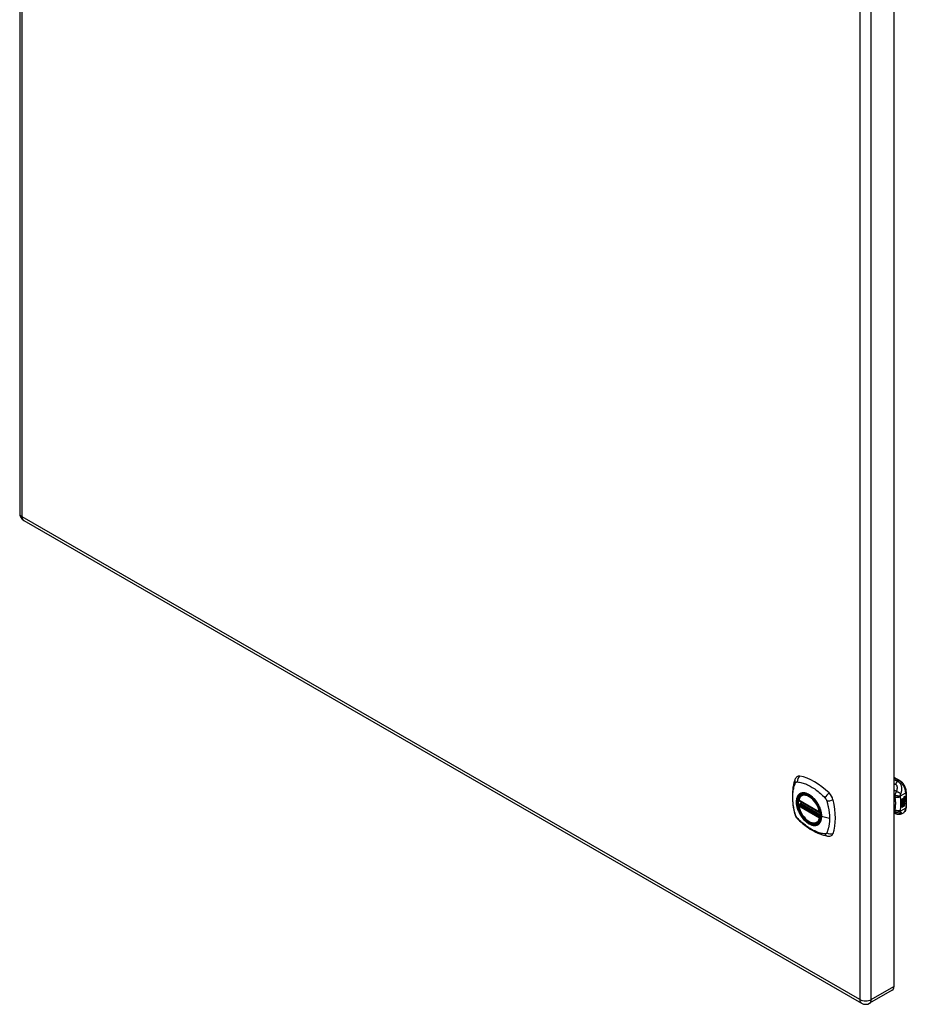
# Model space of a CAD drawing. Header units: inches. Extents: x 116.5 to 134.2, y 33.9 to 73.1.
# Tile 1 of 2: x 116.5 to 134.2, y 33.9 to 53.5. Entities that reach past the tile are written whole.
import ezdxf

# ---------------------------------------------------------------- set-up
doc = ezdxf.new("R2010")
doc.units = ezdxf.units.IN
doc.header["$MEASUREMENT"] = 0
doc.layers.add('Visible Edges(ANSI)', color=7, linetype='Continuous', lineweight=25)
doc.layers.add('Visible Tangent Edges(ANSI)', color=7, linetype='Continuous', lineweight=25)

msp = doc.modelspace()

# ---------------------------------------------------------------- linework, layer by layer
at = {"layer": 'Visible Edges(ANSI)'}
for p, q in [((116.549, 72.667), (116.549, 43.659)), ((133.96, 63.253), (133.96, 34.246)), ((116.629, 43.52), (133.314, 33.912)), ((133.96, 38.409), (134.075, 38.343)), ((132.123, 38.052), (132.133, 38.058)), ((134.163, 38.017), (134.179, 38.023)), ((134.181, 38.022), (134.164, 38.016)), ((134.165, 38.024), (134.181, 38.03)), ((134.179, 38.023), (134.179, 38.029)), ((134.181, 38.022), (134.179, 38.023)), ((134.181, 38.03), (134.181, 38.022)), ((134.206, 38.116), (134.206, 37.81)), ((132.066, 37.947), (132.48, 37.709)), ((132.066, 37.852), (132.08, 37.86)), ((132.086, 37.871), (132.085, 37.874)), ((132.091, 37.886), (132.132, 37.909)), ((134.116, 37.971), (134.153, 37.992)), ((134.116, 37.956), (134.152, 37.977)), ((134.154, 37.977), (134.116, 37.955)), ((134.116, 37.952), (134.154, 37.974)), ((134.116, 37.955), (134.116, 37.971)), ((134.116, 37.938), (134.157, 37.962)), ((134.158, 37.961), (134.116, 37.936)), ((134.116, 37.934), (134.162, 37.961)), ((134.116, 37.936), (134.116, 37.952)), ((134.116, 37.919), (134.152, 37.94)), ((134.154, 37.94), (134.116, 37.918)), ((134.116, 37.897), (134.116, 37.934)), ((134.116, 37.918), (134.139, 37.911)), ((134.116, 37.918), (134.116, 37.918)), ((134.116, 37.898), (134.126, 37.898)), ((134.116, 37.864), (134.14, 37.897)), ((134.128, 37.897), (134.116, 37.897)), ((134.116, 37.88), (134.128, 37.897)), ((134.141, 37.896), (134.116, 37.861)), ((134.116, 37.807), (134.116, 37.88)), ((134.116, 37.861), (134.131, 37.87)), ((134.116, 37.861), (134.116, 37.862)), ((134.128, 37.897), (134.126, 37.898)), ((134.129, 37.817), (134.129, 37.869)), ((134.131, 37.87), (134.131, 37.816)), ((134.133, 37.871), (134.148, 37.88)), ((134.133, 37.817), (134.133, 37.871)), ((134.133, 37.819), (134.146, 37.827)), ((134.148, 37.826), (134.133, 37.817)), ((134.139, 37.911), (134.153, 37.931)), ((134.141, 37.896), (134.14, 37.897)), ((134.14, 37.897), (134.153, 37.894)), ((134.154, 37.893), (134.141, 37.896)), ((134.146, 37.827), (134.146, 37.879)), ((134.148, 37.826), (134.146, 37.827)), ((134.148, 37.88), (134.148, 37.826)), ((134.15, 37.91), (134.156, 37.917)), ((134.152, 37.91), (134.15, 37.91)), ((134.15, 37.889), (134.154, 37.893)), ((134.163, 37.889), (134.15, 37.889)), ((134.15, 37.881), (134.163, 37.889)), ((134.15, 37.827), (134.15, 37.881)), ((134.15, 37.829), (134.164, 37.837)), ((134.165, 37.836), (134.15, 37.827)), ((134.151, 37.89), (134.162, 37.89)), ((134.152, 37.984), (134.155, 37.986)), ((134.152, 37.977), (134.152, 37.984)), ((134.154, 37.983), (134.152, 37.984)), ((134.154, 37.977), (134.152, 37.977)), ((134.152, 37.963), (134.152, 37.974)), ((134.154, 37.962), (134.152, 37.963)), ((134.152, 37.953), (134.157, 37.958)), ((134.152, 37.94), (134.152, 37.953)), ((134.154, 37.952), (134.152, 37.953)), ((134.154, 37.94), (134.152, 37.94)), ((134.157, 37.917), (134.152, 37.91)), ((134.152, 37.91), (134.172, 37.904)), ((134.154, 37.893), (134.153, 37.894)), ((134.157, 37.985), (134.154, 37.983)), ((134.154, 37.983), (134.154, 37.977)), ((134.154, 37.974), (134.154, 37.962)), ((134.154, 37.962), (134.158, 37.961)), ((134.162, 37.961), (134.154, 37.952)), ((134.154, 37.952), (134.154, 37.94)), ((134.155, 37.977), (134.179, 37.986)), ((134.181, 37.986), (134.155, 37.976)), ((134.156, 37.985), (134.155, 37.986)), ((134.155, 37.982), (134.159, 37.984)), ((134.155, 37.976), (134.155, 37.982)), ((134.155, 37.973), (134.167, 37.967)), ((134.155, 37.964), (134.155, 37.973)), ((134.155, 37.964), (134.162, 37.962)), ((134.164, 37.962), (134.155, 37.964)), ((134.155, 37.951), (134.164, 37.961)), ((134.155, 37.945), (134.166, 37.958)), ((134.168, 37.957), (134.155, 37.942)), ((134.155, 37.942), (134.155, 37.951)), ((134.157, 37.917), (134.156, 37.917)), ((134.159, 37.986), (134.158, 37.987)), ((134.161, 38.004), (134.159, 38.004)), ((134.159, 37.984), (134.159, 37.986)), ((134.161, 37.924), (134.159, 37.925)), ((134.161, 38.006), (134.16, 38.007)), ((134.161, 37.988), (134.16, 37.989)), ((134.164, 37.962), (134.162, 37.962)), ((134.163, 37.889), (134.162, 37.89)), ((134.163, 37.999), (134.179, 38.005)), ((134.181, 38.004), (134.164, 37.998)), ((134.164, 37.961), (134.164, 37.962)), ((134.165, 37.937), (134.164, 37.938)), ((134.164, 37.9), (134.171, 37.905)), ((134.166, 37.9), (134.164, 37.9)), ((134.164, 37.837), (134.164, 37.89)), ((134.165, 37.889), (134.164, 37.89)), ((134.164, 37.89), (134.186, 37.889)), ((134.165, 37.836), (134.164, 37.837)), ((134.165, 37.924), (134.165, 37.937)), ((134.165, 37.889), (134.165, 37.836)), ((134.187, 37.888), (134.165, 37.889)), ((134.168, 37.957), (134.166, 37.958)), ((134.166, 37.958), (134.179, 37.952)), ((134.172, 37.904), (134.166, 37.9)), ((134.166, 37.9), (134.187, 37.888)), ((134.167, 37.967), (134.181, 37.982)), ((134.181, 37.951), (134.168, 37.957)), ((134.168, 37.926), (134.168, 37.945)), ((134.17, 37.926), (134.168, 37.926)), ((134.17, 38.007), (134.181, 38.011)), ((134.17, 37.989), (134.181, 37.993)), ((134.17, 37.964), (134.179, 37.974)), ((134.17, 37.963), (134.17, 37.964)), ((134.172, 37.964), (134.17, 37.964)), ((134.172, 37.962), (134.17, 37.963)), ((134.17, 37.946), (134.17, 37.926)), ((134.181, 37.973), (134.172, 37.964)), ((134.172, 37.964), (134.172, 37.962)), ((134.172, 37.962), (134.181, 37.96)), ((134.175, 37.945), (134.179, 37.948)), ((134.179, 38.005), (134.179, 38.011)), ((134.181, 38.004), (134.179, 38.005)), ((134.179, 37.986), (134.179, 37.992)), ((134.181, 37.986), (134.179, 37.986)), ((134.179, 37.974), (134.179, 37.98)), ((134.181, 37.973), (134.179, 37.974)), ((134.179, 37.952), (134.179, 37.961)), ((134.181, 37.951), (134.179, 37.952)), ((134.181, 38.011), (134.181, 38.004)), ((134.181, 37.993), (134.181, 37.986)), ((134.181, 37.982), (134.181, 37.973)), ((134.181, 37.96), (134.181, 37.951)), ((134.007, 37.679), (133.96, 37.697)), ((134.009, 37.678), (134.007, 37.679)), ((134.154, 37.704), (134.114, 37.681)), ((134.116, 37.809), (134.129, 37.817)), ((134.131, 37.816), (134.116, 37.807)), ((134.131, 37.816), (134.129, 37.817)), ((132.435, 37.509), (132.446, 37.515)), ((133.927, 34.172), (133.475, 33.912))]:
    msp.add_line(p, q, dxfattribs=at)
at = {"layer": 'Visible Edges(ANSI)', "flags": 128}
for points in [[(132.027, 38.417), (132.014, 38.403), (132.003, 38.389), (131.995, 38.375), (131.989, 38.361)], [(131.989, 38.361), (131.981, 38.339), (131.975, 38.32), (131.969, 38.301), (131.965, 38.282), (131.96, 38.264), (131.956, 38.244), (131.949, 38.204), (131.943, 38.163), (131.939, 38.122), (131.937, 38.079), (131.936, 38.036), (131.937, 37.993), (131.939, 37.949), (131.943, 37.904), (131.948, 37.859), (131.955, 37.814), (131.964, 37.769), (131.974, 37.723), (131.979, 37.7), (131.982, 37.688), (131.986, 37.674)], [(134.206, 38.116), (134.205, 38.132), (134.203, 38.149), (134.2, 38.165), (134.196, 38.181), (134.191, 38.198), (134.184, 38.214), (134.177, 38.23), (134.168, 38.246), (134.159, 38.261), (134.149, 38.275), (134.138, 38.289), (134.127, 38.302), (134.114, 38.314), (134.102, 38.325), (134.089, 38.334), (134.075, 38.343)], [(132.061, 37.96), (132.065, 37.975), (132.07, 37.989), (132.076, 38.002), (132.084, 38.015), (132.092, 38.026), (132.101, 38.036), (132.112, 38.044), (132.123, 38.052)], [(132.435, 37.509), (132.424, 37.503), (132.412, 37.499), (132.399, 37.496), (132.386, 37.494), (132.372, 37.493), (132.358, 37.494), (132.344, 37.496), (132.329, 37.5), (132.315, 37.504), (132.3, 37.51), (132.286, 37.517), (132.271, 37.525), (132.256, 37.534), (132.242, 37.544), (132.227, 37.556), (132.213, 37.568), (132.199, 37.581), (132.186, 37.595), (132.173, 37.609), (132.16, 37.625), (132.148, 37.641), (132.137, 37.657), (132.126, 37.674), (132.115, 37.692), (132.106, 37.71), (132.097, 37.728), (132.089, 37.746), (132.081, 37.765), (132.075, 37.784), (132.069, 37.802), (132.064, 37.821), (132.06, 37.839)], [(132.08, 37.86), (132.082, 37.862), (132.085, 37.865), (132.086, 37.868), (132.086, 37.871)], [(132.377, 37.97), (132.395, 37.948), (132.413, 37.925), (132.429, 37.901), (132.444, 37.875), (132.458, 37.85), (132.471, 37.823), (132.482, 37.797), (132.492, 37.77)], [(131.986, 37.674), (131.99, 37.661), (131.995, 37.647), (132.001, 37.635), (132.008, 37.623), (132.015, 37.611), (132.023, 37.599), (132.032, 37.588), (132.041, 37.578)], [(134.114, 37.681), (134.105, 37.676), (134.095, 37.672), (134.086, 37.67), (134.076, 37.668), (134.066, 37.667), (134.056, 37.666), (134.046, 37.667), (134.038, 37.669), (134.034, 37.67), (134.031, 37.67), (134.027, 37.672), (134.021, 37.673), (134.016, 37.675), (134.009, 37.678)], [(134.154, 37.704), (134.166, 37.713), (134.178, 37.724), (134.187, 37.736), (134.194, 37.75), (134.199, 37.764), (134.203, 37.779), (134.205, 37.794), (134.206, 37.81)], [(132.041, 37.578), (132.051, 37.568), (132.06, 37.559), (132.078, 37.542), (132.112, 37.512), (132.147, 37.482), (132.183, 37.453), (132.219, 37.426), (132.256, 37.401), (132.293, 37.377), (132.33, 37.354), (132.368, 37.333), (132.405, 37.314), (132.443, 37.297), (132.482, 37.282), (132.52, 37.268), (132.558, 37.256), (132.596, 37.247), (132.615, 37.242), (132.626, 37.24), (132.637, 37.239)], [(132.637, 37.239), (132.652, 37.237), (132.669, 37.237), (132.686, 37.239), (132.704, 37.243)]]:
    msp.add_lwpolyline(points, dxfattribs=at)
at = {"layer": 'Visible Edges(ANSI)'}
for centre, radius, start, end in [((116.71, 43.659), 0.161, 180, 240.064), ((132.072, 37.958), 0.0118, 166.5789, 240.064), ((132.072, 37.841), 0.0118, 119.936, 190.602), ((132.097, 37.875), 0.0118, 119.936, 187.8207), ((132.486, 37.719), 0.0118, 240.064, 282.6676), ((133.395, 34.051), 0.161, 240.064, 299.936)]:
    msp.add_arc(centre, radius, start, end, dxfattribs=at)
for centre, major_axis, start_param, end_param in [((132.126, 38.271), (-0.088, 0.154), 5.827357, 6.408431), ((132.377, 37.273), (-0.639, 1.109), 5.172085, 5.827357), ((132.272, 37.776), (0.157, -0.273), 2.362013, 7.062765), ((132.627, 37.982), (0.088, -0.154), 1.114968, 2.030492), ((134.159, 38.015), (0.00349, 0.00607), 1.10591, 2.348655), ((134.162, 38.007), (0.0096, 0.0166), 0.591478, 1.10591), ((134.161, 38.012), (0.002, 0.00347), 1.194468, 2.460773), ((134.162, 38.012), (-0.002, -0.00347), 4.33606, 5.602365), ((134.162, 38.01), (0.00409, 0.00711), 0.608795, 1.194468), ((134.163, 38.009), (-0.00409, -0.00711), 3.750388, 4.33606), ((131.889, 38.117), (-0.639, 1.109), 3.601288, 4.256561), ((134.167, 37.936), (-0.011, -0.0191), 5.44239, 6.249461), ((134.163, 38), (-0.008, -0.0139), 5.599531, 6.283185), ((134.168, 37.935), (-0.011, -0.0191), 5.27034, 6.249461), ((134.164, 37.999), (-0.008, -0.0139), 5.474827, 6.308913), ((134.166, 38.019), (-0.0082, -0.0142), 5.490247, 6.612005), ((134.159, 37.997), (0.00337, 0.00586), 1.080045, 2.345144), ((134.166, 38), (-0.008, -0.0139), 5.486737, 6.497871), ((134.168, 37.935), (-0.0099, -0.0173), 5.328451, 6.266738), ((134.162, 37.934), (0.00506, 0.00878), 1.199629, 2.268394), ((134.164, 38.019), (-0.0082, -0.0142), 0.086325, 0.32882), ((134.164, 38.001), (-0.008, -0.0139), 0.088333, 0.214686), ((134.162, 37.932), (-0.00364, -0.00633), 4.818058, 5.834093), ((134.165, 37.934), (-0.00559, -0.00971), 5.834093, 6.283185), ((134.164, 38.015), (-0.00419, -0.00728), 5.602365, 6.283185), ((134.162, 37.989), (0.0096, 0.0166), 0.846591, 1.080045), ((134.161, 37.994), (0.002, 0.00347), 1.194614, 2.459504), ((134.164, 37.996), (-0.00419, -0.00728), 5.601097, 6.283185), ((134.162, 37.932), (0.00318, 0.00552), 0.285255, 1.676465), ((134.164, 37.931), (-0.00364, -0.00633), 4.818058, 5.834093), ((134.17, 37.942), (-0.0132, -0.023), 0.05511, 0.723506), ((134.172, 37.941), (-0.0132, -0.023), 6.266738, 7.006692), ((134.165, 38.014), (-0.00419, -0.00728), 5.602365, 6.501309), ((134.162, 37.993), (-0.002, -0.00347), 4.336206, 5.601097), ((134.165, 37.995), (-0.00419, -0.00728), 5.601097, 6.50115), ((134.164, 37.928), (0.0094, 0.0163), 0.3673, 1.199629), ((134.166, 37.934), (-0.00559, -0.00971), 5.834093, 6.944434), ((134.162, 37.992), (0.00409, 0.00711), 0.608932, 1.194614), ((134.163, 37.931), (0.00318, 0.00552), 0.285255, 1.676465), ((134.163, 37.991), (-0.00409, -0.00711), 3.750524, 4.336206), ((134.174, 38.034), (-0.0155, -0.0269), 0.234705, 0.623342), ((134.174, 38.016), (-0.0155, -0.0269), 0.217964, 0.608932), ((134.17, 37.931), (0.0066, 0.0114), 3.865099, 5.348557), ((134.171, 37.931), (0.00319, 0.00555), 3.637533, 5.053908), ((134.171, 37.93), (-0.0066, -0.0114), 0.723506, 2.206964), ((134.162, 37.931), (0.0102, 0.0177), 5.053908, 5.889616), ((134.151, 37.923), (0.0202, 0.0351), 5.348557, 5.747216), ((134.152, 37.922), (-0.0202, -0.0351), 2.206964, 2.656801), ((132.627, 37.402), (0.088, -0.154), 6.157956, 6.742881), ((133.847, 34.311), (0.08, -0.14), 0, 0.787332)]:
    msp.add_ellipse(centre, major_axis=major_axis, ratio=0.578093, start_param=start_param, end_param=end_param, dxfattribs=at)
msp.add_ellipse((132.268, 37.774), major_axis=(-0.16, 0.277), ratio=0.578093, dxfattribs=at)
at = {"layer": 'Visible Tangent Edges(ANSI)'}
for p, q in [((116.596, 43.594), (116.596, 72.601)), ((133.281, 62.993), (133.281, 33.986)), ((133.509, 33.986), (133.509, 62.993)), ((133.281, 33.986), (116.596, 43.594)), ((133.96, 38.396), (134.055, 38.341)), ((134.055, 38.341), (134.032, 38.328)), ((134.087, 38.038), (134.195, 38.1)), ((134.161, 38.014), (134.16, 38.015)), ((134.164, 38.016), (134.163, 38.017)), ((134.195, 38.1), (134.195, 37.794)), ((132.478, 37.714), (132.064, 37.953)), ((132.064, 37.837), (132.478, 37.598)), ((132.072, 37.851), (132.083, 37.858)), ((132.486, 37.613), (132.072, 37.851)), ((132.083, 37.858), (132.493, 37.622)), ((132.494, 37.638), (132.092, 37.87)), ((132.097, 37.885), (132.136, 37.907)), ((132.494, 37.656), (132.097, 37.885)), ((134.159, 37.926), (134.157, 37.927)), ((134.159, 38.01), (134.158, 38.01)), ((134.159, 37.991), (134.158, 37.992)), ((134.16, 37.933), (134.158, 37.933)), ((134.161, 37.996), (134.16, 37.996)), ((134.164, 37.998), (134.163, 37.999)), ((134.171, 37.919), (134.169, 37.92)), ((134.18, 37.934), (134.179, 37.934)), ((132.677, 37.589), (132.52, 37.628)), ((133.976, 37.759), (133.96, 37.766)), ((134.195, 37.794), (134.087, 37.732)), ((132.493, 37.617), (132.486, 37.613)), ((133.509, 33.986), (133.96, 34.246))]:
    msp.add_line(p, q, dxfattribs=at)
at = {"layer": 'Visible Tangent Edges(ANSI)', "flags": 128}
for points in [[(131.999, 37.66), (131.99, 37.693), (131.982, 37.723), (131.975, 37.752), (131.969, 37.782), (131.964, 37.811), (131.959, 37.84), (131.955, 37.869), (131.952, 37.898), (131.949, 37.926), (131.947, 37.954), (131.946, 37.982), (131.946, 38.009), (131.946, 38.036), (131.947, 38.062), (131.949, 38.088), (131.952, 38.113), (131.955, 38.138), (131.959, 38.162), (131.964, 38.185), (131.969, 38.208), (131.975, 38.231), (131.982, 38.252), (131.99, 38.273), (131.999, 38.295)], [(131.999, 38.295), (132, 38.297), (132.001, 38.298), (132.002, 38.3), (132.003, 38.302), (132.005, 38.303), (132.006, 38.304), (132.007, 38.306), (132.008, 38.307), (132.01, 38.308), (132.011, 38.309), (132.013, 38.31), (132.014, 38.311), (132.016, 38.312), (132.017, 38.313), (132.019, 38.314), (132.021, 38.314), (132.022, 38.315), (132.024, 38.315), (132.026, 38.316), (132.028, 38.316), (132.03, 38.316), (132.032, 38.316), (132.033, 38.316), (132.035, 38.316)], [(132.035, 38.316), (132.059, 38.314), (132.081, 38.31), (132.104, 38.305), (132.126, 38.299), (132.149, 38.293), (132.172, 38.285), (132.195, 38.277), (132.218, 38.268), (132.241, 38.257), (132.264, 38.246), (132.288, 38.234), (132.311, 38.221), (132.334, 38.207), (132.358, 38.193), (132.381, 38.177), (132.404, 38.16), (132.427, 38.143), (132.45, 38.125), (132.473, 38.106), (132.495, 38.087), (132.517, 38.067), (132.539, 38.046), (132.561, 38.025), (132.585, 38)], [(134.032, 38.328), (134.029, 38.329), (134.026, 38.33), (134.023, 38.331), (134.02, 38.333), (134.017, 38.334), (134.014, 38.335), (134.011, 38.336), (134.008, 38.337), (134.005, 38.339), (134.002, 38.34), (133.999, 38.341), (133.996, 38.342), (133.993, 38.343), (133.99, 38.344), (133.987, 38.346), (133.984, 38.347), (133.981, 38.348), (133.978, 38.349), (133.975, 38.35), (133.972, 38.352), (133.969, 38.353), (133.966, 38.354), (133.963, 38.355), (133.96, 38.356)], [(133.96, 38.281), (133.962, 38.28), (133.963, 38.28), (133.964, 38.279), (133.965, 38.279), (133.966, 38.278), (133.968, 38.278), (133.969, 38.277), (133.97, 38.277), (133.971, 38.276), (133.972, 38.276), (133.974, 38.276), (133.975, 38.275), (133.976, 38.275), (133.977, 38.274), (133.979, 38.274), (133.98, 38.273), (133.981, 38.273), (133.982, 38.272), (133.983, 38.272), (133.985, 38.271), (133.986, 38.271), (133.987, 38.27), (133.988, 38.27), (133.989, 38.269)], [(134.032, 38.328), (134.03, 38.326), (134.028, 38.325), (134.026, 38.323), (134.025, 38.321), (134.023, 38.319), (134.021, 38.317), (134.019, 38.315), (134.017, 38.313), (134.015, 38.31), (134.013, 38.308), (134.011, 38.305), (134.009, 38.303), (134.007, 38.3), (134.006, 38.298), (134.004, 38.295), (134.002, 38.292), (134, 38.29), (133.999, 38.287), (133.997, 38.284), (133.996, 38.281), (133.994, 38.278), (133.992, 38.275), (133.991, 38.272), (133.989, 38.269)], [(133.989, 38.269), (133.995, 38.267), (134.001, 38.263), (134.005, 38.259), (134.009, 38.254), (134.013, 38.249), (134.015, 38.243), (134.018, 38.237), (134.019, 38.23), (134.02, 38.224), (134.021, 38.218), (134.022, 38.211), (134.022, 38.204), (134.022, 38.198), (134.022, 38.191), (134.021, 38.184), (134.02, 38.178), (134.019, 38.171), (134.018, 38.164), (134.017, 38.157), (134.015, 38.15), (134.014, 38.144), (134.012, 38.137), (134.01, 38.13), (134.007, 38.123)], [(134.095, 38.076), (134.099, 38.084), (134.102, 38.093), (134.105, 38.102), (134.108, 38.111), (134.11, 38.12), (134.112, 38.13), (134.114, 38.139), (134.116, 38.149), (134.117, 38.159), (134.117, 38.169), (134.117, 38.18), (134.117, 38.191), (134.116, 38.202), (134.114, 38.214), (134.111, 38.226), (134.107, 38.238), (134.102, 38.251), (134.096, 38.264), (134.089, 38.276), (134.08, 38.289), (134.07, 38.3), (134.058, 38.311), (134.046, 38.32), (134.032, 38.328)], [(132.073, 38.071), (132.064, 38.063), (132.056, 38.054), (132.048, 38.044), (132.041, 38.033), (132.035, 38.022), (132.03, 38.009), (132.025, 37.996), (132.022, 37.982), (132.019, 37.967), (132.017, 37.952), (132.015, 37.935), (132.015, 37.919), (132.015, 37.902), (132.017, 37.884), (132.019, 37.866), (132.022, 37.848), (132.025, 37.83), (132.03, 37.811), (132.035, 37.792), (132.041, 37.773), (132.048, 37.755), (132.056, 37.736), (132.064, 37.718), (132.073, 37.699)], [(132.517, 37.63), (132.511, 37.572), (132.494, 37.523), (132.467, 37.486), (132.43, 37.462), (132.386, 37.452), (132.336, 37.458), (132.284, 37.477), (132.23, 37.511), (132.178, 37.557), (132.131, 37.612), (132.089, 37.675), (132.057, 37.743), (132.033, 37.812), (132.021, 37.879), (132.02, 37.942), (132.03, 37.996), (132.051, 38.041), (132.082, 38.073), (132.122, 38.091), (132.169, 38.095), (132.22, 38.084), (132.273, 38.059), (132.326, 38.02), (132.377, 37.97)], [(132.106, 38.091), (132.105, 38.09), (132.103, 38.089), (132.102, 38.089), (132.1, 38.088), (132.099, 38.087), (132.097, 38.087), (132.096, 38.086), (132.094, 38.085), (132.093, 38.085), (132.092, 38.084), (132.09, 38.083), (132.089, 38.082), (132.087, 38.081), (132.086, 38.081), (132.085, 38.08), (132.083, 38.079), (132.082, 38.078), (132.081, 38.077), (132.079, 38.076), (132.078, 38.075), (132.077, 38.074), (132.075, 38.073), (132.074, 38.072), (132.073, 38.071)], [(132.428, 37.905), (132.417, 37.922), (132.405, 37.939), (132.392, 37.955), (132.38, 37.97), (132.366, 37.985), (132.353, 37.999), (132.339, 38.012), (132.325, 38.024), (132.311, 38.036), (132.296, 38.047), (132.282, 38.056), (132.267, 38.065), (132.253, 38.073), (132.238, 38.08), (132.224, 38.086), (132.209, 38.091), (132.195, 38.095), (132.182, 38.097), (132.168, 38.099), (132.155, 38.099), (132.142, 38.099), (132.13, 38.097), (132.118, 38.094), (132.106, 38.091)], [(134.007, 38.123), (134.005, 38.125), (134.003, 38.126), (134.001, 38.127), (133.999, 38.129), (133.997, 38.13), (133.995, 38.131), (133.994, 38.133), (133.992, 38.134), (133.99, 38.135), (133.988, 38.137), (133.986, 38.138), (133.984, 38.139), (133.982, 38.141), (133.98, 38.142), (133.978, 38.143), (133.976, 38.145), (133.974, 38.146), (133.972, 38.147), (133.97, 38.149), (133.968, 38.15), (133.966, 38.151), (133.964, 38.153), (133.962, 38.154), (133.96, 38.155)], [(133.96, 38.023), (133.961, 38.022), (133.962, 38.022), (133.962, 38.022), (133.963, 38.021), (133.964, 38.021), (133.964, 38.02), (133.965, 38.02), (133.966, 38.019), (133.966, 38.019), (133.967, 38.018), (133.968, 38.018), (133.968, 38.018), (133.969, 38.017), (133.97, 38.017), (133.97, 38.016), (133.971, 38.016), (133.972, 38.015), (133.972, 38.015), (133.973, 38.014), (133.974, 38.014), (133.974, 38.014), (133.975, 38.013), (133.975, 38.013), (133.976, 38.012)], [(133.978, 38.048), (133.977, 38.046), (133.977, 38.045), (133.977, 38.043), (133.976, 38.041), (133.976, 38.04), (133.976, 38.038), (133.976, 38.036), (133.976, 38.035), (133.976, 38.033), (133.975, 38.031), (133.975, 38.03), (133.975, 38.029), (133.975, 38.027), (133.975, 38.026), (133.975, 38.024), (133.975, 38.023), (133.975, 38.021), (133.975, 38.02), (133.975, 38.019), (133.976, 38.017), (133.976, 38.016), (133.976, 38.015), (133.976, 38.013), (133.976, 38.012)], [(134.087, 38.025), (134.083, 38.023), (134.079, 38.02), (134.076, 38.018), (134.071, 38.016), (134.067, 38.014), (134.062, 38.012), (134.058, 38.01), (134.053, 38.008), (134.047, 38.007), (134.042, 38.005), (134.037, 38.004), (134.031, 38.004), (134.026, 38.003), (134.021, 38.003), (134.015, 38.003), (134.01, 38.003), (134.005, 38.004), (134, 38.004), (133.996, 38.005), (133.991, 38.006), (133.987, 38.008), (133.983, 38.009), (133.98, 38.011), (133.976, 38.012)], [(134.007, 38.123), (134.005, 38.12), (134.004, 38.117), (134.002, 38.114), (134, 38.111), (133.999, 38.109), (133.997, 38.106), (133.996, 38.103), (133.995, 38.1), (133.993, 38.097), (133.992, 38.094), (133.991, 38.091), (133.989, 38.088), (133.988, 38.084), (133.987, 38.081), (133.986, 38.077), (133.984, 38.074), (133.983, 38.071), (133.982, 38.067), (133.981, 38.064), (133.98, 38.061), (133.98, 38.058), (133.979, 38.054), (133.978, 38.051), (133.978, 38.048)], [(134.087, 38.038), (134.084, 38.037), (134.08, 38.037), (134.076, 38.036), (134.072, 38.035), (134.068, 38.035), (134.064, 38.034), (134.059, 38.034), (134.054, 38.034), (134.049, 38.034), (134.044, 38.034), (134.039, 38.035), (134.033, 38.035), (134.028, 38.036), (134.023, 38.036), (134.018, 38.037), (134.012, 38.038), (134.007, 38.039), (134.003, 38.04), (133.998, 38.041), (133.993, 38.043), (133.989, 38.044), (133.985, 38.045), (133.981, 38.047), (133.978, 38.048)], [(134.095, 38.076), (134.093, 38.078), (134.091, 38.08), (134.088, 38.082), (134.085, 38.085), (134.082, 38.087), (134.079, 38.089), (134.076, 38.092), (134.072, 38.094), (134.069, 38.097), (134.065, 38.099), (134.061, 38.101), (134.057, 38.103), (134.052, 38.106), (134.048, 38.108), (134.044, 38.11), (134.04, 38.112), (134.035, 38.114), (134.031, 38.115), (134.027, 38.117), (134.023, 38.118), (134.019, 38.12), (134.015, 38.121), (134.011, 38.122), (134.007, 38.123)], [(134.087, 38.025), (134.086, 38.026), (134.086, 38.026), (134.086, 38.027), (134.086, 38.027), (134.086, 38.028), (134.086, 38.028), (134.086, 38.029), (134.086, 38.029), (134.086, 38.03), (134.086, 38.03), (134.086, 38.031), (134.086, 38.031), (134.086, 38.032), (134.086, 38.032), (134.086, 38.033), (134.086, 38.033), (134.086, 38.034), (134.086, 38.035), (134.086, 38.035), (134.087, 38.036), (134.087, 38.036), (134.087, 38.037), (134.087, 38.037), (134.087, 38.038)], [(134.087, 38.038), (134.087, 38.04), (134.087, 38.042), (134.088, 38.043), (134.088, 38.045), (134.088, 38.047), (134.088, 38.049), (134.089, 38.05), (134.089, 38.052), (134.089, 38.054), (134.09, 38.055), (134.09, 38.057), (134.09, 38.059), (134.091, 38.061), (134.091, 38.062), (134.092, 38.064), (134.092, 38.065), (134.092, 38.066), (134.093, 38.068), (134.093, 38.069), (134.094, 38.07), (134.094, 38.072), (134.095, 38.073), (134.095, 38.074), (134.095, 38.076)], [(134.087, 37.745), (134.088, 37.757), (134.09, 37.77), (134.092, 37.783), (134.094, 37.795), (134.095, 37.808), (134.096, 37.82), (134.097, 37.832), (134.098, 37.844), (134.099, 37.857), (134.099, 37.869), (134.099, 37.881), (134.099, 37.892), (134.099, 37.904), (134.099, 37.916), (134.099, 37.927), (134.098, 37.939), (134.097, 37.95), (134.096, 37.961), (134.095, 37.972), (134.094, 37.983), (134.092, 37.994), (134.09, 38.004), (134.088, 38.015), (134.087, 38.025)], [(132.08, 37.86), (132.08, 37.86), (132.08, 37.86), (132.08, 37.86), (132.08, 37.86), (132.08, 37.86), (132.08, 37.86), (132.08, 37.86), (132.08, 37.86), (132.08, 37.86), (132.08, 37.86), (132.08, 37.86), (132.08, 37.86), (132.08, 37.86), (132.08, 37.86), (132.08, 37.86), (132.08, 37.86), (132.08, 37.86), (132.08, 37.86), (132.08, 37.86), (132.08, 37.86), (132.08, 37.86), (132.08, 37.86), (132.08, 37.86), (132.08, 37.86)], [(132.08, 37.86), (132.08, 37.859), (132.08, 37.859), (132.08, 37.859), (132.08, 37.859), (132.08, 37.859), (132.08, 37.859), (132.08, 37.859), (132.08, 37.859), (132.08, 37.859), (132.08, 37.859), (132.08, 37.859), (132.08, 37.859), (132.08, 37.859), (132.08, 37.859), (132.08, 37.859), (132.081, 37.859), (132.081, 37.859), (132.081, 37.859), (132.081, 37.859), (132.081, 37.859), (132.081, 37.858), (132.081, 37.858), (132.082, 37.858), (132.082, 37.858)], [(132.082, 37.858), (132.082, 37.858), (132.082, 37.858), (132.082, 37.858), (132.082, 37.858), (132.082, 37.858), (132.082, 37.858), (132.082, 37.858), (132.082, 37.858), (132.082, 37.858), (132.082, 37.858), (132.083, 37.858), (132.083, 37.858), (132.083, 37.858), (132.083, 37.858), (132.083, 37.858), (132.083, 37.858), (132.083, 37.858), (132.083, 37.858), (132.083, 37.858), (132.083, 37.858), (132.083, 37.858), (132.083, 37.858), (132.083, 37.858), (132.083, 37.858)], [(132.086, 37.873), (132.086, 37.873), (132.086, 37.873), (132.086, 37.872), (132.086, 37.872), (132.086, 37.872), (132.086, 37.872), (132.086, 37.872), (132.086, 37.872), (132.086, 37.872), (132.086, 37.872), (132.086, 37.872), (132.086, 37.872), (132.086, 37.872), (132.086, 37.872), (132.086, 37.872), (132.086, 37.872), (132.086, 37.872), (132.086, 37.872), (132.086, 37.872), (132.086, 37.871), (132.086, 37.871), (132.086, 37.871), (132.086, 37.871), (132.086, 37.871)], [(132.089, 37.872), (132.088, 37.872), (132.088, 37.872), (132.088, 37.872), (132.088, 37.872), (132.088, 37.872), (132.088, 37.872), (132.087, 37.872), (132.087, 37.872), (132.087, 37.872), (132.087, 37.872), (132.087, 37.873), (132.087, 37.873), (132.087, 37.873), (132.086, 37.873), (132.086, 37.873), (132.086, 37.873), (132.086, 37.873), (132.086, 37.873), (132.086, 37.873), (132.086, 37.873), (132.086, 37.873), (132.086, 37.873), (132.086, 37.873), (132.086, 37.873)], [(132.092, 37.87), (132.091, 37.871), (132.091, 37.871), (132.091, 37.871), (132.091, 37.871), (132.091, 37.871), (132.091, 37.871), (132.091, 37.871), (132.091, 37.871), (132.091, 37.871), (132.09, 37.871), (132.09, 37.871), (132.09, 37.871), (132.09, 37.871), (132.09, 37.871), (132.09, 37.871), (132.09, 37.872), (132.09, 37.872), (132.089, 37.872), (132.089, 37.872), (132.089, 37.872), (132.089, 37.872), (132.089, 37.872), (132.089, 37.872), (132.089, 37.872)], [(132.461, 37.848), (132.46, 37.85), (132.459, 37.853), (132.457, 37.855), (132.456, 37.858), (132.455, 37.86), (132.454, 37.862), (132.452, 37.865), (132.451, 37.867), (132.45, 37.87), (132.448, 37.872), (132.447, 37.875), (132.445, 37.877), (132.444, 37.879), (132.443, 37.882), (132.441, 37.884), (132.44, 37.887), (132.438, 37.889), (132.437, 37.891), (132.435, 37.894), (132.434, 37.896), (132.432, 37.898), (132.431, 37.901), (132.43, 37.903), (132.428, 37.905)], [(132.52, 37.628), (132.52, 37.637), (132.519, 37.645), (132.519, 37.654), (132.518, 37.663), (132.517, 37.672), (132.516, 37.681), (132.515, 37.69), (132.513, 37.699), (132.511, 37.708), (132.509, 37.717), (132.507, 37.727), (132.505, 37.736), (132.502, 37.745), (132.499, 37.754), (132.496, 37.764), (132.493, 37.773), (132.49, 37.783), (132.486, 37.792), (132.482, 37.801), (132.479, 37.811), (132.475, 37.82), (132.47, 37.829), (132.466, 37.839), (132.461, 37.848)], [(132.585, 38), (132.586, 37.999), (132.587, 37.997), (132.588, 37.996), (132.589, 37.995), (132.59, 37.994), (132.591, 37.993), (132.592, 37.992), (132.593, 37.991), (132.594, 37.989), (132.595, 37.988), (132.595, 37.987), (132.596, 37.986), (132.597, 37.984), (132.598, 37.983), (132.599, 37.982), (132.6, 37.981), (132.601, 37.979), (132.602, 37.978), (132.602, 37.977), (132.603, 37.975), (132.604, 37.974), (132.605, 37.973), (132.606, 37.972), (132.606, 37.97)], [(132.606, 37.97), (132.607, 37.969), (132.608, 37.968), (132.609, 37.966), (132.609, 37.965), (132.61, 37.963), (132.611, 37.962), (132.612, 37.961), (132.612, 37.959), (132.613, 37.958), (132.614, 37.957), (132.614, 37.955), (132.615, 37.954), (132.615, 37.952), (132.616, 37.951), (132.617, 37.95), (132.617, 37.948), (132.618, 37.947), (132.618, 37.945), (132.619, 37.944), (132.619, 37.943), (132.62, 37.941), (132.62, 37.94), (132.621, 37.938), (132.621, 37.937)], [(132.621, 37.937), (132.627, 37.919), (132.631, 37.904), (132.635, 37.889), (132.639, 37.874), (132.642, 37.859), (132.646, 37.845), (132.649, 37.83), (132.652, 37.815), (132.655, 37.801), (132.657, 37.786), (132.66, 37.771), (132.662, 37.757), (132.665, 37.742), (132.667, 37.728), (132.669, 37.714), (132.67, 37.7), (132.672, 37.685), (132.673, 37.671), (132.674, 37.657), (132.675, 37.643), (132.676, 37.63), (132.676, 37.616), (132.676, 37.602), (132.677, 37.589)], [(133.976, 38.012), (133.977, 38.009), (133.978, 38.005), (133.978, 38.002), (133.979, 37.998), (133.98, 37.995), (133.98, 37.991), (133.981, 37.988), (133.981, 37.984), (133.982, 37.98), (133.982, 37.977), (133.983, 37.973), (133.983, 37.969), (133.984, 37.966), (133.984, 37.962), (133.985, 37.958), (133.985, 37.955), (133.985, 37.951), (133.986, 37.947), (133.986, 37.943), (133.986, 37.939), (133.987, 37.936), (133.987, 37.932), (133.987, 37.928), (133.987, 37.924)], [(133.987, 37.86), (133.987, 37.856), (133.987, 37.852), (133.987, 37.847), (133.986, 37.843), (133.986, 37.839), (133.986, 37.835), (133.985, 37.831), (133.985, 37.827), (133.985, 37.823), (133.984, 37.818), (133.984, 37.814), (133.983, 37.81), (133.983, 37.806), (133.982, 37.802), (133.982, 37.797), (133.981, 37.793), (133.981, 37.789), (133.98, 37.785), (133.98, 37.78), (133.979, 37.776), (133.978, 37.772), (133.978, 37.768), (133.977, 37.763), (133.976, 37.759)], [(133.987, 37.924), (133.987, 37.922), (133.988, 37.919), (133.988, 37.916), (133.988, 37.914), (133.988, 37.911), (133.988, 37.908), (133.988, 37.906), (133.988, 37.903), (133.988, 37.9), (133.988, 37.898), (133.988, 37.895), (133.988, 37.892), (133.988, 37.89), (133.988, 37.887), (133.988, 37.884), (133.988, 37.882), (133.988, 37.879), (133.988, 37.876), (133.988, 37.873), (133.988, 37.871), (133.988, 37.868), (133.988, 37.865), (133.987, 37.863), (133.987, 37.86)], [(132.035, 37.597), (132.033, 37.599), (132.032, 37.601), (132.03, 37.604), (132.028, 37.606), (132.026, 37.609), (132.024, 37.611), (132.022, 37.613), (132.021, 37.616), (132.019, 37.619), (132.017, 37.621), (132.016, 37.624), (132.014, 37.626), (132.013, 37.629), (132.011, 37.632), (132.01, 37.635), (132.008, 37.637), (132.007, 37.64), (132.006, 37.643), (132.005, 37.646), (132.003, 37.648), (132.002, 37.651), (132.001, 37.654), (132, 37.657), (131.999, 37.66)], [(132.073, 37.699), (132.074, 37.697), (132.075, 37.694), (132.077, 37.692), (132.078, 37.689), (132.079, 37.687), (132.081, 37.685), (132.082, 37.682), (132.083, 37.68), (132.085, 37.677), (132.086, 37.675), (132.087, 37.672), (132.089, 37.67), (132.09, 37.668), (132.092, 37.665), (132.093, 37.663), (132.094, 37.66), (132.096, 37.658), (132.097, 37.656), (132.099, 37.653), (132.1, 37.651), (132.102, 37.649), (132.103, 37.646), (132.105, 37.644), (132.106, 37.642)], [(132.106, 37.642), (132.118, 37.625), (132.13, 37.608), (132.142, 37.592), (132.155, 37.577), (132.168, 37.562), (132.182, 37.548), (132.196, 37.535), (132.21, 37.523), (132.224, 37.511), (132.238, 37.501), (132.253, 37.491), (132.267, 37.482), (132.282, 37.474), (132.296, 37.467), (132.311, 37.461), (132.325, 37.456), (132.339, 37.453), (132.353, 37.45), (132.366, 37.448), (132.38, 37.448), (132.392, 37.448), (132.405, 37.45), (132.417, 37.453), (132.428, 37.456)], [(132.461, 37.476), (132.466, 37.48), (132.47, 37.484), (132.475, 37.488), (132.479, 37.493), (132.483, 37.498), (132.486, 37.503), (132.49, 37.508), (132.493, 37.514), (132.496, 37.519), (132.499, 37.525), (132.502, 37.532), (132.505, 37.538), (132.507, 37.545), (132.509, 37.551), (132.511, 37.558), (132.513, 37.565), (132.515, 37.573), (132.516, 37.58), (132.517, 37.588), (132.518, 37.596), (132.519, 37.604), (132.519, 37.612), (132.52, 37.62), (132.52, 37.628)], [(132.492, 37.77), (132.494, 37.764), (132.496, 37.758), (132.498, 37.752), (132.5, 37.746), (132.501, 37.74), (132.503, 37.734), (132.504, 37.728), (132.506, 37.722), (132.507, 37.716), (132.508, 37.71), (132.509, 37.704), (132.511, 37.698), (132.512, 37.692), (132.512, 37.687), (132.513, 37.681), (132.514, 37.675), (132.515, 37.669), (132.515, 37.664), (132.516, 37.658), (132.516, 37.652), (132.516, 37.647), (132.517, 37.641), (132.517, 37.636), (132.517, 37.63)], [(133.976, 37.759), (133.976, 37.758), (133.976, 37.756), (133.976, 37.754), (133.976, 37.752), (133.975, 37.751), (133.975, 37.749), (133.975, 37.748), (133.975, 37.746), (133.975, 37.744), (133.975, 37.743), (133.975, 37.741), (133.975, 37.739), (133.975, 37.738), (133.975, 37.736), (133.976, 37.735), (133.976, 37.733), (133.976, 37.731), (133.976, 37.73), (133.976, 37.728), (133.976, 37.726), (133.977, 37.725), (133.977, 37.723), (133.977, 37.722), (133.978, 37.72)], [(134.087, 37.745), (134.083, 37.743), (134.079, 37.742), (134.076, 37.741), (134.071, 37.741), (134.067, 37.74), (134.062, 37.74), (134.058, 37.739), (134.053, 37.739), (134.047, 37.739), (134.042, 37.739), (134.037, 37.74), (134.031, 37.74), (134.026, 37.741), (134.021, 37.742), (134.015, 37.743), (134.01, 37.745), (134.005, 37.746), (134, 37.748), (133.996, 37.749), (133.991, 37.751), (133.987, 37.753), (133.983, 37.755), (133.98, 37.757), (133.976, 37.759)], [(134.087, 37.732), (134.084, 37.73), (134.08, 37.727), (134.076, 37.724), (134.072, 37.722), (134.068, 37.72), (134.064, 37.718), (134.059, 37.716), (134.054, 37.714), (134.049, 37.712), (134.044, 37.711), (134.039, 37.71), (134.033, 37.71), (134.028, 37.709), (134.023, 37.709), (134.018, 37.709), (134.012, 37.709), (134.007, 37.71), (134.003, 37.711), (133.998, 37.712), (133.993, 37.713), (133.989, 37.715), (133.985, 37.716), (133.981, 37.718), (133.978, 37.72)], [(133.978, 37.72), (133.978, 37.717), (133.979, 37.715), (133.98, 37.712), (133.98, 37.71), (133.981, 37.707), (133.982, 37.705), (133.983, 37.703), (133.984, 37.701), (133.985, 37.698), (133.987, 37.696), (133.988, 37.694), (133.989, 37.693), (133.991, 37.691), (133.992, 37.689), (133.993, 37.688), (133.994, 37.687), (133.996, 37.685), (133.997, 37.684), (133.999, 37.683), (134, 37.682), (134.002, 37.681), (134.003, 37.68), (134.005, 37.679), (134.007, 37.679)], [(134.095, 37.71), (134.093, 37.707), (134.091, 37.703), (134.088, 37.7), (134.086, 37.697), (134.083, 37.694), (134.08, 37.691), (134.076, 37.688), (134.073, 37.686), (134.069, 37.684), (134.065, 37.681), (134.062, 37.68), (134.058, 37.678), (134.053, 37.677), (134.049, 37.675), (134.045, 37.675), (134.041, 37.674), (134.037, 37.674), (134.033, 37.674), (134.028, 37.674), (134.024, 37.674), (134.02, 37.675), (134.016, 37.676), (134.013, 37.677), (134.009, 37.678)], [(134.087, 37.732), (134.087, 37.733), (134.087, 37.733), (134.087, 37.734), (134.087, 37.734), (134.086, 37.735), (134.086, 37.735), (134.086, 37.736), (134.086, 37.736), (134.086, 37.737), (134.086, 37.737), (134.086, 37.738), (134.086, 37.738), (134.086, 37.739), (134.086, 37.739), (134.086, 37.74), (134.086, 37.74), (134.086, 37.741), (134.086, 37.741), (134.086, 37.742), (134.086, 37.742), (134.086, 37.743), (134.086, 37.744), (134.086, 37.744), (134.087, 37.745)], [(134.095, 37.71), (134.095, 37.711), (134.095, 37.711), (134.094, 37.711), (134.094, 37.712), (134.093, 37.713), (134.093, 37.713), (134.092, 37.714), (134.092, 37.714), (134.092, 37.715), (134.091, 37.716), (134.091, 37.717), (134.09, 37.717), (134.09, 37.719), (134.09, 37.72), (134.089, 37.721), (134.089, 37.722), (134.089, 37.723), (134.088, 37.724), (134.088, 37.725), (134.088, 37.727), (134.088, 37.728), (134.087, 37.729), (134.087, 37.731), (134.087, 37.732)], [(134.114, 37.681), (134.115, 37.682), (134.116, 37.683), (134.117, 37.684), (134.117, 37.685), (134.117, 37.686), (134.117, 37.687), (134.117, 37.688), (134.117, 37.689), (134.116, 37.69), (134.116, 37.692), (134.115, 37.693), (134.114, 37.694), (134.113, 37.695), (134.112, 37.697), (134.111, 37.698), (134.109, 37.699), (134.108, 37.7), (134.106, 37.702), (134.105, 37.703), (134.103, 37.704), (134.101, 37.706), (134.099, 37.707), (134.097, 37.709), (134.095, 37.71)], [(132.585, 37.28), (132.561, 37.283), (132.539, 37.287), (132.517, 37.292), (132.495, 37.298), (132.473, 37.304), (132.45, 37.312), (132.427, 37.321), (132.404, 37.33), (132.381, 37.34), (132.358, 37.352), (132.334, 37.364), (132.311, 37.377), (132.288, 37.391), (132.264, 37.405), (132.241, 37.421), (132.218, 37.437), (132.195, 37.454), (132.172, 37.472), (132.149, 37.491), (132.126, 37.51), (132.104, 37.53), (132.081, 37.551), (132.059, 37.572), (132.035, 37.597)], [(132.428, 37.456), (132.43, 37.457), (132.431, 37.457), (132.432, 37.458), (132.434, 37.459), (132.435, 37.459), (132.437, 37.46), (132.438, 37.461), (132.44, 37.462), (132.441, 37.462), (132.443, 37.463), (132.444, 37.464), (132.445, 37.465), (132.447, 37.465), (132.448, 37.466), (132.449, 37.467), (132.451, 37.468), (132.452, 37.469), (132.454, 37.47), (132.455, 37.471), (132.456, 37.472), (132.457, 37.473), (132.459, 37.474), (132.46, 37.475), (132.461, 37.476)], [(132.677, 37.589), (132.676, 37.575), (132.676, 37.562), (132.676, 37.549), (132.675, 37.535), (132.674, 37.522), (132.673, 37.51), (132.672, 37.497), (132.67, 37.484), (132.669, 37.472), (132.667, 37.46), (132.665, 37.447), (132.662, 37.435), (132.66, 37.423), (132.657, 37.412), (132.655, 37.4), (132.652, 37.389), (132.649, 37.377), (132.646, 37.366), (132.642, 37.355), (132.639, 37.344), (132.635, 37.334), (132.631, 37.323), (132.627, 37.313), (132.621, 37.301)], [(132.621, 37.301), (132.62, 37.3), (132.619, 37.298), (132.618, 37.297), (132.617, 37.295), (132.616, 37.294), (132.615, 37.292), (132.614, 37.291), (132.612, 37.29), (132.611, 37.289), (132.609, 37.287), (132.608, 37.286), (132.606, 37.286), (132.605, 37.285), (132.603, 37.284), (132.602, 37.283), (132.6, 37.283), (132.598, 37.282), (132.596, 37.282), (132.595, 37.281), (132.593, 37.281), (132.591, 37.281), (132.589, 37.28), (132.587, 37.28), (132.585, 37.28)]]:
    msp.add_lwpolyline(points, dxfattribs=at)
at = {"layer": 'Visible Tangent Edges(ANSI)'}
for centre, major_axis, ratio, start_param, end_param in [((116.71, 43.659), (-0.161, 0), 0.575862, 0, 0.785398), ((116.71, 43.659), (-0.08, -0.14), 0.578093, 5.495853, 6.283185), ((132.126, 38.334), (-0.026, -0.115), 0.753973, 3.899961, 5.037231), ((132.099, 38.319), (-0.11, 0.042), 0.703309, 0, 0.764267), ((134.055, 38.309), (0.0196, 0.0341), 0.578093, 0, 0.783464), ((134.055, 38.18), (0.098, -0.171), 0.578093, 0.787332, 2.358128), ((132.271, 37.776), (-0.173, 0.3), 0.578093, 5.049679, 10.658285), ((132.271, 37.775), (-0.15, 0.261), 0.578093, 4.16689, 6.832552), ((132.279, 37.78), (-0.156, 0.271), 0.578093, 6.165882, 6.283185), ((132.655, 38.029), (-0.0787, -0.0881), 0.342407, 4.199127, 5.336397), ((134.167, 38.116), (0.0394, 0), 0.575862, 5.497787, 6.283185), ((132.072, 37.958), (-0.0115, 0.0027), 0.695905, 0, 0.935665), ((132.072, 37.841), (-0.0116, -0.0022), 0.423362, 0, 0.692028), ((132.072, 37.958), (-0.0059, -0.0102), 0.578093, 5.495853, 6.283185), ((132.072, 37.841), (-0.0059, -0.0102), 0.578093, 3.925057, 5.495853), ((132.271, 37.775), (0.15, -0.261), 0.578093, 4.16689, 6.832552), ((132.072, 37.841), (-0.0059, 0.0102), 0.578093, 5.499721, 6.283185), ((132.074, 37.87), (0.0019, -0.0117), 0.983789, 0.322582, 1.638537), ((132.08, 37.869), (0.0039, 0.0112), 0.654364, 3.80656, 5.233141), ((132.083, 37.867), (0.0059, 0.0102), 0.578093, 3.925057, 5.333981), ((132.097, 37.875), (-0.0117, -0.0016), 0.469248, 0, 0.204023), ((132.097, 37.875), (-0.0059, -0.0102), 0.578093, 3.925057, 5.349392), ((132.097, 37.875), (-0.0059, 0.0102), 0.578093, 5.499721, 6.283185), ((132.682, 37.983), (0.116, 0.024), 0.339589, 4.087332, 5.224602), ((132.099, 37.707), (-0.114, -0.032), 0.388839, 0, 0.392668), ((132.486, 37.719), (-0.0059, -0.0102), 0.578093, 5.495853, 6.283185), ((132.486, 37.719), (-0.0116, -0.0022), 0.423362, 0.692028, 1.60444), ((132.522, 37.631), (-0.00492, 0), 0.575862, 0.141897, 1.156289), ((134.055, 37.874), (0.098, -0.171), 0.578093, 0, 0.787332), ((134.167, 37.81), (0.0394, 0), 0.575862, 5.497787, 6.283185), ((132.126, 37.66), (-0.0848, -0.0822), 0.391657, 5.889683, 6.283185), ((132.279, 37.78), (0.156, -0.271), 0.578093, 0, 0.117303), ((132.486, 37.603), (0.0059, 0.0102), 0.578093, 0.783464, 2.354261), ((132.486, 37.603), (0.0115, -0.0027), 0.695905, 4.077257, 5.159885), ((132.486, 37.603), (0.0059, -0.0102), 0.578093, 1.626874, 2.358128), ((132.655, 37.355), (-0.019, -0.117), 0.704723, 5.515471, 6.283185), ((132.682, 37.371), (0.113, -0.034), 0.752559, 4.384035, 5.521305), ((133.395, 34.051), (-0.08, -0.14), 0.578093, 5.495853, 6.283185), ((133.395, 34.051), (0.161, 0), 0.575862, 3.926991, 5.497787), ((133.395, 34.051), (0.08, -0.14), 0.578093, 0, 0.787332)]:
    msp.add_ellipse(centre, major_axis=major_axis, ratio=ratio, start_param=start_param, end_param=end_param, dxfattribs=at)
for centre, major_axis in [((132.271, 37.776), (0.171, -0.297)), ((132.269, 37.774), (-0.162, 0.282)), ((132.268, 37.774), (0.162, -0.281))]:
    msp.add_ellipse(centre, major_axis=major_axis, ratio=0.578093, dxfattribs=at)

doc.saveas('drawing.dxf')
